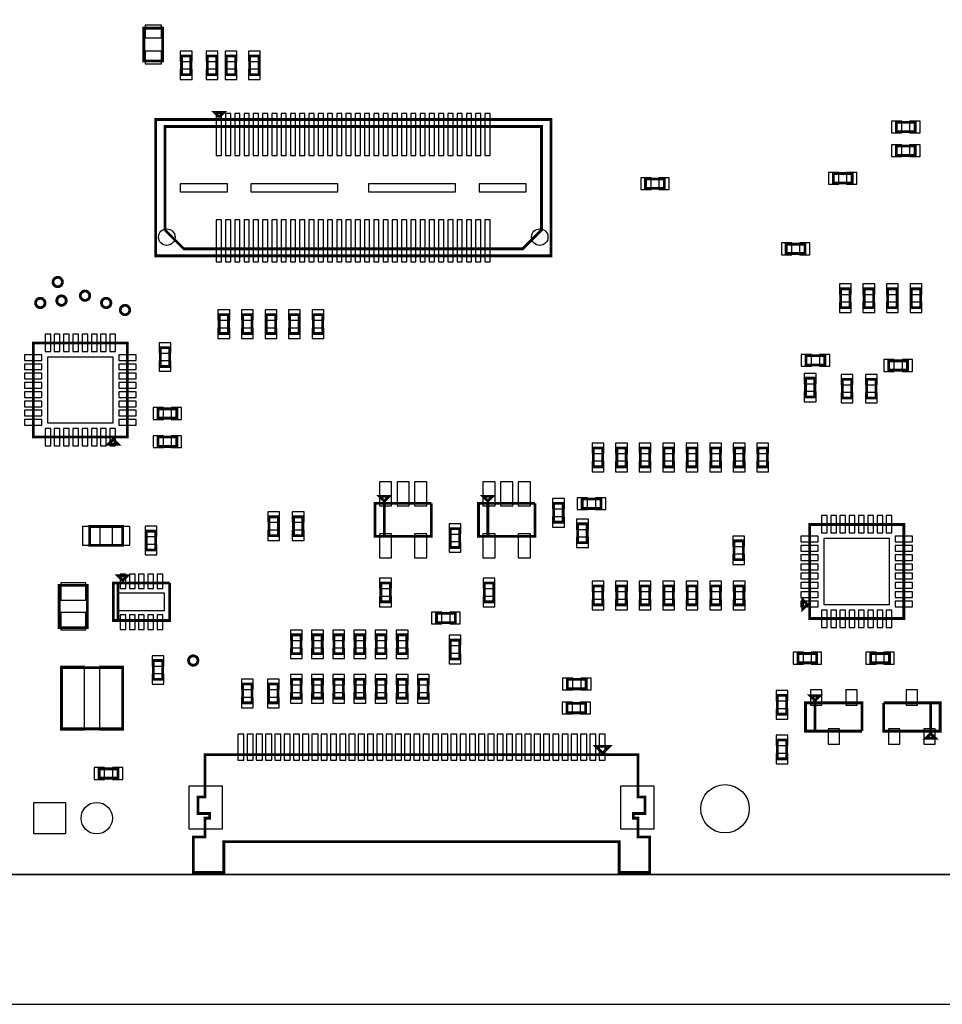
# Model space of a CAD drawing. Extents: x 0 to 7000, y 0 to 5797.
# Tile 2 of 11: x 2046 to 4007, y 0 to 2093. Entities that reach past the tile are written whole.
import ezdxf

# ---------------------------------------------------------------- set-up
doc = ezdxf.new("R2010")
doc.units = 0
for name, color, linetype in [('BG_OUTLINE', 95, 'CONTINUOUS'), ('PG_ASSEMBLY_BOTTOM', 52, 'CONTINUOUS'), ('PIN_BOTTOM', 1, 'CONTINUOUS')]:
    doc.layers.add(name, color=color, linetype=linetype)

msp = doc.modelspace()

# ---------------------------------------------------------------- linework, layer by layer
at = {"layer": 'BG_OUTLINE'}
msp.add_lwpolyline([(7000, 5275.59), (0, 5275.59), (0, 2245.2355), (66.1417, 2245.2355, -0.414214), (74.0157, 2237.3615), (74.0157, 2219.645, -0.414214), (66.1417, 2211.771), (0, 2211.771), (0, 2078.59), (0, 2058.228), (66.1417, 2058.228, -0.414214), (74.0157, 2050.354), (74.0157, 2032.6375, -0.414214), (66.1417, 2024.7635), (0, 2024.7635), (0, 1732.59), (0, 275.59), (7000, 275.59)], format="xyb", dxfattribs=at)
msp.add_lwpolyline([(0, 275.59), (0, 0), (7000, 0), (7000, 275.59)], close=True, dxfattribs=at)
at = {"layer": 'PG_ASSEMBLY_BOTTOM', "const_width": 6}
for points in [[(2310, 2004.6845), (2310, 2074.6845), (2350, 2074.6845), (2350, 2004.6845), (2310, 2004.6845)], [(2390, 1975.59), (2390, 2015.59), (2410, 2015.59), (2410, 1975.59), (2390, 1975.59)], [(2445, 1975.59), (2445, 2015.59), (2465, 2015.59), (2465, 1975.59), (2445, 1975.59)], [(2485, 1975.59), (2485, 2015.59), (2505, 2015.59), (2505, 1975.59), (2485, 1975.59)], [(2555, 2015.59), (2555, 1975.59), (2535, 1975.59), (2535, 2015.59), (2555, 2015.59)], [(2335, 1880.59), (3175, 1880.59), (3175, 1590.59), (2335, 1590.59), (2335, 1880.59)], [(2470, 1885.59), (2460, 1895.59), (2480, 1895.59), (2469.8031, 1885.59)], [(2395, 1605.59), (3115, 1605.59), (3155, 1645.59), (3155, 1865.59), (2355, 1865.59), (2355, 1645.59), (2395, 1605.59)], [(3948.9763, 1854.59), (3908.9763, 1854.59), (3908.9763, 1874.59), (3948.9763, 1874.59), (3948.9763, 1854.59)], [(3948.9763, 1804.015), (3908.9763, 1804.015), (3908.9763, 1824.015), (3948.9763, 1824.015), (3948.9763, 1804.015)], [(3775, 1765.59), (3815, 1765.59), (3815, 1745.59), (3775, 1745.59), (3775, 1765.59)], [(3376, 1754), (3416, 1754), (3416, 1734), (3376, 1734), (3376, 1754)], [(3715, 1595.59), (3675, 1595.59), (3675, 1615.59), (3715, 1615.59), (3715, 1595.59)], [(3810.63, 1520.59), (3810.63, 1480.59), (3790.63, 1480.59), (3790.63, 1520.59), (3810.63, 1520.59)], [(3860.63, 1520.59), (3860.63, 1480.59), (3840.63, 1480.59), (3840.63, 1520.59), (3860.63, 1520.59)], [(3910.63, 1520.59), (3910.63, 1480.59), (3890.63, 1480.59), (3890.63, 1520.59), (3910.63, 1520.59)], [(3960.63, 1520.59), (3960.63, 1480.59), (3940.63, 1480.59), (3940.63, 1520.59), (3960.63, 1520.59)], [(2470, 1425.59), (2470, 1465.59), (2490, 1465.59), (2490, 1425.59), (2470, 1425.59)], [(2520, 1425.59), (2520, 1465.59), (2540, 1465.59), (2540, 1425.59), (2520, 1425.59)], [(2570, 1425.59), (2570, 1465.59), (2590, 1465.59), (2590, 1425.59), (2570, 1425.59)], [(2620, 1425.59), (2620, 1465.59), (2640, 1465.59), (2640, 1425.59), (2620, 1425.59)], [(2670, 1425.59), (2670, 1465.59), (2690, 1465.59), (2690, 1425.59), (2670, 1425.59)], [(2075, 1205.59), (2075, 1405.59), (2275, 1405.59), (2275, 1205.59), (2075, 1205.59)], [(2365, 1395.59), (2365, 1355.59), (2345, 1355.59), (2345, 1395.59), (2365, 1395.59)], [(3717.118, 1378.59), (3757.118, 1378.59), (3757.118, 1358.59), (3717.118, 1358.59), (3717.118, 1378.59)], [(3932.8112, 1347.59), (3892.8112, 1347.59), (3892.8112, 1367.59), (3932.8112, 1367.59), (3932.8112, 1347.59)], [(3715.9, 1290.59), (3715.9, 1330.59), (3735.9, 1330.59), (3735.9, 1290.59), (3715.9, 1290.59)], [(3814.179, 1328.4167), (3814.179, 1288.4167), (3794.179, 1288.4167), (3794.179, 1328.4167), (3814.179, 1328.4167)], [(3865.821, 1328.4167), (3865.821, 1288.4167), (3845.821, 1288.4167), (3845.821, 1328.4167), (3865.821, 1328.4167)], [(2380, 1245.59), (2340, 1245.59), (2340, 1265.59), (2380, 1265.59), (2380, 1245.59)], [(2245, 1200.59), (2255, 1190.59), (2235, 1190.59), (2245, 1200.59)], [(2340, 1205.59), (2380, 1205.59), (2380, 1185.59), (2340, 1185.59), (2340, 1205.59)], [(3265.0005, 1142.2984), (3265.0005, 1182.2984), (3285.0005, 1182.2984), (3285.0005, 1142.2984), (3265.0005, 1142.2984)], [(3315.0004, 1142.2984), (3315.0004, 1182.2984), (3335.0004, 1182.2984), (3335.0004, 1142.2984), (3315.0004, 1142.2984)], [(3365.0003, 1142.2984), (3365.0003, 1182.2984), (3385.0003, 1182.2984), (3385.0003, 1142.2984), (3365.0003, 1142.2984)], [(3415.0002, 1142.2984), (3415.0002, 1182.2984), (3435.0002, 1182.2984), (3435.0002, 1142.2984), (3415.0002, 1142.2984)], [(3465.0001, 1142.2984), (3465.0001, 1182.2984), (3485.0001, 1182.2984), (3485.0001, 1142.2984), (3465.0001, 1142.2984)], [(3515, 1142.2984), (3515, 1182.2984), (3535, 1182.2984), (3535, 1142.2984), (3515, 1142.2984)], [(3564.9999, 1142.2984), (3564.9999, 1182.2984), (3584.9999, 1182.2984), (3584.9999, 1142.2984), (3564.9999, 1142.2984)], [(3614.9998, 1142.2984), (3614.9998, 1182.2984), (3634.9998, 1182.2984), (3634.9998, 1142.2984), (3614.9998, 1142.2984)], [(2921.0003, 1064.59), (2921.0003, 994.59), (2801.0003, 994.59), (2801.0003, 1064.59), (2821.0003, 1064.59), (2821.0003, 994.59)], [(2821.0003, 1069.59), (2811.0003, 1079.59), (2831.0003, 1079.59), (2821.0003, 1069.59)], [(2821.0003, 994.59), (2821.0003, 1064.59), (2921.0003, 1064.59)], [(3141.0003, 1064.59), (3141.0003, 994.59), (3021.0003, 994.59), (3021.0003, 1064.59), (3041.0003, 1064.59), (3041.0003, 994.59)], [(3041.0003, 1069.59), (3031.0003, 1079.59), (3051.0003, 1079.59), (3041.0003, 1069.59)], [(3041.0003, 994.59), (3041.0003, 1064.59), (3141.0003, 1064.59)], [(3201.0003, 1064.59), (3201.0003, 1024.59), (3181.0003, 1024.59), (3181.0003, 1064.59), (3201.0003, 1064.59)], [(3241.2913, 1073.8813), (3281.2913, 1073.8813), (3281.2913, 1053.8813), (3241.2913, 1053.8813), (3241.2913, 1073.8813)], [(2576, 996.0546), (2576, 1036.0546), (2596, 1036.0546), (2596, 996.0546), (2576, 996.0546)], [(2627.9999, 996.0546), (2627.9999, 1036.0546), (2647.9999, 1036.0546), (2647.9999, 996.0546), (2627.9999, 996.0546)], [(2265, 975.59), (2195, 975.59), (2195, 1015.59), (2265, 1015.59), (2265, 975.59)], [(2335, 1005.59), (2335, 965.59), (2315, 965.59), (2315, 1005.59), (2335, 1005.59)], [(2961, 971), (2961, 1011), (2981, 1011), (2981, 971), (2961, 971)], [(3252, 1021), (3252, 981), (3232, 981), (3232, 1021), (3252, 1021)], [(3724.764, 1019.826), (3924.764, 1019.826), (3924.764, 819.826), (3724.764, 819.826), (3724.764, 1019.826)], [(3563.9997, 944.8816), (3563.9997, 984.8816), (3583.9997, 984.8816), (3583.9997, 944.8816), (3563.9997, 944.8816)], [(2255, 910.59), (2275, 910.59), (2265, 900.59), (2255, 910.59)], [(2130, 800.59), (2130, 890.59), (2190, 890.59), (2190, 800.59), (2130, 800.59)], [(2365, 895.59), (2365, 815.59), (2245, 815.59), (2245, 895.59), (2255, 895.59), (2255, 815.59)], [(2255, 815.59), (2255, 895.59), (2365, 895.59)], [(2813.5983, 855.2987), (2813.5983, 895.2987), (2833.5983, 895.2987), (2833.5983, 855.2987), (2813.5983, 855.2987)], [(3033.5983, 855.2987), (3033.5983, 895.2987), (3053.5983, 895.2987), (3053.5983, 855.2987), (3033.5983, 855.2987)], [(3265.0004, 848.8816), (3265.0004, 888.8816), (3285.0004, 888.8816), (3285.0004, 848.8816), (3265.0004, 848.8816)], [(3315.0003, 848.8816), (3315.0003, 888.8816), (3335.0003, 888.8816), (3335.0003, 848.8816), (3315.0003, 848.8816)], [(3365.0002, 848.8816), (3365.0002, 888.8816), (3385.0002, 888.8816), (3385.0002, 848.8816), (3365.0002, 848.8816)], [(3415.0001, 848.8816), (3415.0001, 888.8816), (3435.0001, 888.8816), (3435.0001, 848.8816), (3415.0001, 848.8816)], [(3465, 848.8816), (3465, 888.8816), (3485, 888.8816), (3485, 848.8816), (3465, 848.8816)], [(3514.9999, 848.8816), (3514.9999, 888.8816), (3534.9999, 888.8816), (3534.9999, 848.8816), (3514.9999, 848.8816)], [(3564.9998, 848.8816), (3564.9998, 888.8816), (3584.9998, 888.8816), (3584.9998, 848.8816), (3564.9998, 848.8816)], [(3719.764, 849.826), (3709.764, 839.826), (3709.764, 859.826), (3719.764, 849.826)], [(2971.7087, 811), (2931.7087, 811), (2931.7087, 831), (2971.7087, 831), (2971.7087, 811)], [(2623.9375, 745.1726), (2623.9375, 785.1726), (2643.9375, 785.1726), (2643.9375, 745.1726), (2623.9375, 745.1726)], [(2668.9375, 745.1726), (2668.9375, 785.1726), (2688.9375, 785.1726), (2688.9375, 745.1726), (2668.9375, 745.1726)], [(2713.9375, 745.1726), (2713.9375, 785.1726), (2733.9375, 785.1726), (2733.9375, 745.1726), (2713.9375, 745.1726)], [(2758.9375, 745.1726), (2758.9375, 785.1726), (2778.9375, 785.1726), (2778.9375, 745.1726), (2758.9375, 745.1726)], [(2803.9375, 745.1726), (2803.9375, 785.1726), (2823.9375, 785.1726), (2823.9375, 745.1726), (2803.9375, 745.1726)], [(2848.9375, 745.1726), (2848.9375, 785.1726), (2868.9375, 785.1726), (2868.9375, 745.1726), (2848.9375, 745.1726)], [(2981, 774), (2981, 734), (2961, 734), (2961, 774), (2981, 774)], [(2350, 730.59), (2350, 690.59), (2330, 690.59), (2330, 730.59), (2350, 730.59)], [(3739.843, 725.59), (3699.843, 725.59), (3699.843, 745.59), (3739.843, 745.59), (3739.843, 725.59)], [(3894.3707, 725.59), (3854.3707, 725.59), (3854.3707, 745.59), (3894.3707, 745.59), (3894.3707, 725.59)], [(2265, 585.59), (2135, 585.59), (2135, 715.59), (2265, 715.59), (2265, 585.59)], [(2643.9375, 690.59), (2643.9375, 650.59), (2623.9375, 650.59), (2623.9375, 690.59), (2643.9375, 690.59)], [(2688.9375, 690.59), (2688.9375, 650.59), (2668.9375, 650.59), (2668.9375, 690.59), (2688.9375, 690.59)], [(2733.9375, 690.59), (2733.9375, 650.59), (2713.9375, 650.59), (2713.9375, 690.59), (2733.9375, 690.59)], [(2778.9375, 690.59), (2778.9375, 650.59), (2758.9375, 650.59), (2758.9375, 690.59), (2778.9375, 690.59)], [(2823.9375, 690.59), (2823.9375, 650.59), (2803.9375, 650.59), (2803.9375, 690.59), (2823.9375, 690.59)], [(2868.9375, 690.59), (2868.9375, 650.59), (2848.9375, 650.59), (2848.9375, 690.59), (2868.9375, 690.59)], [(2913.9375, 690.59), (2913.9375, 650.59), (2893.9375, 650.59), (2893.9375, 690.59), (2913.9375, 690.59)], [(3250, 670.59), (3210, 670.59), (3210, 690.59), (3250, 690.59), (3250, 670.59)], [(2539.8275, 680.59), (2539.8275, 640.59), (2519.8275, 640.59), (2519.8275, 680.59), (2539.8275, 680.59)], [(2595, 680.59), (2595, 640.59), (2575, 640.59), (2575, 680.59), (2595, 680.59)], [(3676, 656.5742), (3676, 616.5742), (3656, 616.5742), (3656, 656.5742), (3676, 656.5742)], [(3736, 645.59), (3726, 655.59), (3746, 655.59), (3736, 645.59)], [(3249, 619.59), (3209, 619.59), (3209, 639.59), (3249, 639.59), (3249, 619.59)], [(3836, 580.59), (3716, 580.59), (3716, 640.59), (3736, 640.59), (3736, 580.59)], [(3736, 580.59), (3736, 640.59), (3836, 640.59), (3836, 580.59)], [(3982, 640.59), (3982, 580.59), (3882, 580.59), (3882, 640.59)], [(3882, 640.59), (4002, 640.59), (4002, 580.59), (3982, 580.59), (3982, 640.59)], [(3982, 575.59), (3992, 565.59), (3972, 565.59), (3982, 575.59)], [(3285, 533.4542), (3270, 548.4542), (3300, 548.4542), (3285, 533.4542), (3285, 532.7259)], [(3656, 521.5742), (3656, 561.5742), (3676, 561.5742), (3676, 521.5742), (3656, 521.5742)], [(2440, 530.59), (3360, 530.59), (3360, 440.59), (3375, 440.59), (3375, 405.59), (3350, 405.59), (3350, 395.59), (3360, 395.59), (3360, 355.59), (3385, 355.59), (3385, 280.59), (3320, 280.59), (3320, 345.59), (2480, 345.59), (2480, 280.59), (2415, 280.59), (2415, 355.59), (2440, 355.59), (2440, 395.59), (2450, 395.59), (2450, 405.59), (2425, 405.59), (2425, 440.59), (2440, 440.59), (2440, 530.59)], [(2255, 480.59), (2215, 480.59), (2215, 500.59), (2255, 500.59), (2255, 480.59)]]:
    msp.add_lwpolyline(points, dxfattribs=at)
for points in [[(2137, 1535, 1), (2117, 1535, 1), (2137, 1535)], [(2145, 1495.59, 1), (2125, 1495.59, 1), (2145, 1495.59)], [(2195, 1506, 1), (2175, 1506, 1), (2195, 1506)], [(2100, 1490.59, 1), (2080, 1490.59, 1), (2100, 1490.59)], [(2240, 1490.59, 1), (2220, 1490.59, 1), (2240, 1490.59)], [(2280, 1475.59, 1), (2260, 1475.59, 1), (2280, 1475.59)], [(2425, 730.59, 1), (2405, 730.59, 1), (2425, 730.59)]]:
    msp.add_lwpolyline(points, format="xyb", dxfattribs=at)
at = {"layer": 'PIN_BOTTOM'}
for points in [[(2312.5, 2053.7435), (2347.5, 2053.7435), (2347.5, 2080.7435), (2312.5, 2080.7435)], [(2312.5, 1998.6255), (2347.5, 1998.6255), (2347.5, 2025.6255), (2312.5, 2025.6255)], [(2387.5, 2003.8813), (2412.5, 2003.8813), (2412.5, 2025.8813), (2387.5, 2025.8813)], [(2442.5, 2003.8813), (2467.5, 2003.8813), (2467.5, 2025.8813), (2442.5, 2025.8813)], [(2482.5, 2003.8813), (2507.5, 2003.8813), (2507.5, 2025.8813), (2482.5, 2025.8813)], [(2557.5, 2025.8813), (2532.5, 2025.8813), (2532.5, 2003.8813), (2557.5, 2003.8813)], [(2387.5, 1965.2987), (2412.5, 1965.2987), (2412.5, 1987.2987), (2387.5, 1987.2987)], [(2442.5, 1965.2987), (2467.5, 1965.2987), (2467.5, 1987.2987), (2442.5, 1987.2987)], [(2482.5, 1965.2987), (2507.5, 1965.2987), (2507.5, 1987.2987), (2482.5, 1987.2987)], [(2557.5, 1987.2987), (2532.5, 1987.2987), (2532.5, 1965.2987), (2557.5, 1965.2987)], [(2463.8706, 1893.0819), (2463.8706, 1804.0819), (2474.8706, 1804.0819), (2474.8706, 1893.0819)], [(2483.5556, 1893.0819), (2483.5556, 1804.0819), (2494.5556, 1804.0819), (2494.5556, 1893.0819)], [(2503.2406, 1893.0819), (2503.2406, 1804.0819), (2514.2406, 1804.0819), (2514.2406, 1893.0819)], [(2522.9256, 1893.0819), (2522.9256, 1804.0819), (2533.9256, 1804.0819), (2533.9256, 1893.0819)], [(2542.6106, 1893.0819), (2542.6106, 1804.0819), (2553.6106, 1804.0819), (2553.6106, 1893.0819)], [(2562.2956, 1893.0819), (2562.2956, 1804.0819), (2573.2956, 1804.0819), (2573.2956, 1893.0819)], [(2581.9806, 1893.0819), (2581.9806, 1804.0819), (2592.9806, 1804.0819), (2592.9806, 1893.0819)], [(2601.6656, 1893.0819), (2601.6656, 1804.0819), (2612.6656, 1804.0819), (2612.6656, 1893.0819)], [(2621.3506, 1893.0819), (2621.3506, 1804.0819), (2632.3506, 1804.0819), (2632.3506, 1893.0819)], [(2641.0356, 1893.0819), (2641.0356, 1804.0819), (2652.0356, 1804.0819), (2652.0356, 1893.0819)], [(2660.7206, 1893.0819), (2660.7206, 1804.0819), (2671.7206, 1804.0819), (2671.7206, 1893.0819)], [(2680.4056, 1893.0819), (2680.4056, 1804.0819), (2691.4056, 1804.0819), (2691.4056, 1893.0819)], [(2700.0906, 1893.0819), (2700.0906, 1804.0819), (2711.0906, 1804.0819), (2711.0906, 1893.0819)], [(2719.7756, 1893.0819), (2719.7756, 1804.0819), (2730.7756, 1804.0819), (2730.7756, 1893.0819)], [(2739.4606, 1893.0819), (2739.4606, 1804.0819), (2750.4606, 1804.0819), (2750.4606, 1893.0819)], [(2759.1456, 1893.0819), (2759.1456, 1804.0819), (2770.1456, 1804.0819), (2770.1456, 1893.0819)], [(2778.8306, 1893.0819), (2778.8306, 1804.0819), (2789.8306, 1804.0819), (2789.8306, 1893.0819)], [(2798.5156, 1893.0819), (2798.5156, 1804.0819), (2809.5156, 1804.0819), (2809.5156, 1893.0819)], [(2818.2006, 1893.0819), (2818.2006, 1804.0819), (2829.2006, 1804.0819), (2829.2006, 1893.0819)], [(2837.8856, 1893.0819), (2837.8856, 1804.0819), (2848.8856, 1804.0819), (2848.8856, 1893.0819)], [(2857.5706, 1893.0819), (2857.5706, 1804.0819), (2868.5706, 1804.0819), (2868.5706, 1893.0819)], [(2877.2556, 1893.0819), (2877.2556, 1804.0819), (2888.2556, 1804.0819), (2888.2556, 1893.0819)], [(2896.9406, 1893.0819), (2896.9406, 1804.0819), (2907.9406, 1804.0819), (2907.9406, 1893.0819)], [(2916.6256, 1893.0819), (2916.6256, 1804.0819), (2927.6256, 1804.0819), (2927.6256, 1893.0819)], [(2936.3106, 1893.0819), (2936.3106, 1804.0819), (2947.3106, 1804.0819), (2947.3106, 1893.0819)], [(2955.9956, 1893.0819), (2955.9956, 1804.0819), (2966.9956, 1804.0819), (2966.9956, 1893.0819)], [(2975.6806, 1893.0819), (2975.6806, 1804.0819), (2986.6806, 1804.0819), (2986.6806, 1893.0819)], [(2995.3656, 1893.0819), (2995.3656, 1804.0819), (3006.3656, 1804.0819), (3006.3656, 1893.0819)], [(3015.0506, 1893.0819), (3015.0506, 1804.0819), (3026.0506, 1804.0819), (3026.0506, 1893.0819)], [(3034.7356, 1893.0819), (3034.7356, 1804.0819), (3045.7356, 1804.0819), (3045.7356, 1893.0819)], [(3920.685, 1852.09), (3920.685, 1877.09), (3898.685, 1877.09), (3898.685, 1852.09)], [(3959.2676, 1852.09), (3959.2676, 1877.09), (3937.2676, 1877.09), (3937.2676, 1852.09)], [(3920.685, 1801.515), (3920.685, 1826.515), (3898.685, 1826.515), (3898.685, 1801.515)], [(3959.2676, 1801.515), (3959.2676, 1826.515), (3937.2676, 1826.515), (3937.2676, 1801.515)], [(3764.7087, 1768.09), (3764.7087, 1743.09), (3786.7087, 1743.09), (3786.7087, 1768.09)], [(3803.2913, 1768.09), (3803.2913, 1743.09), (3825.2913, 1743.09), (3825.2913, 1768.09)], [(2387.481, 1744.09), (2387.481, 1727.09), (2487.481, 1727.09), (2487.481, 1744.09)], [(2537.5, 1744.09), (2537.5, 1727.09), (2722.5, 1727.09), (2722.5, 1744.09)], [(2787.5, 1744.09), (2787.5, 1727.09), (2972.5, 1727.09), (2972.5, 1744.09)], [(3022.519, 1744.09), (3022.519, 1727.09), (3122.519, 1727.09), (3122.519, 1744.09)], [(3365.7087, 1756.5), (3365.7087, 1731.5), (3387.7087, 1731.5), (3387.7087, 1756.5)], [(3404.2913, 1756.5), (3404.2913, 1731.5), (3426.2913, 1731.5), (3426.2913, 1756.5)], [(2463.8706, 1667.0981), (2463.8706, 1578.0981), (2474.8706, 1578.0981), (2474.8706, 1667.0981)], [(2483.5556, 1667.0981), (2483.5556, 1578.0981), (2494.5556, 1578.0981), (2494.5556, 1667.0981)], [(2503.2406, 1667.0981), (2503.2406, 1578.0981), (2514.2406, 1578.0981), (2514.2406, 1667.0981)], [(2522.9256, 1667.0981), (2522.9256, 1578.0981), (2533.9256, 1578.0981), (2533.9256, 1667.0981)], [(2542.6106, 1667.0981), (2542.6106, 1578.0981), (2553.6106, 1578.0981), (2553.6106, 1667.0981)], [(2562.2956, 1667.0981), (2562.2956, 1578.0981), (2573.2956, 1578.0981), (2573.2956, 1667.0981)], [(2581.9806, 1667.0981), (2581.9806, 1578.0981), (2592.9806, 1578.0981), (2592.9806, 1667.0981)], [(2601.6656, 1667.0981), (2601.6656, 1578.0981), (2612.6656, 1578.0981), (2612.6656, 1667.0981)], [(2621.3506, 1667.0981), (2621.3506, 1578.0981), (2632.3506, 1578.0981), (2632.3506, 1667.0981)], [(2641.0356, 1667.0981), (2641.0356, 1578.0981), (2652.0356, 1578.0981), (2652.0356, 1667.0981)], [(2660.7206, 1667.0981), (2660.7206, 1578.0981), (2671.7206, 1578.0981), (2671.7206, 1667.0981)], [(2680.4056, 1667.0981), (2680.4056, 1578.0981), (2691.4056, 1578.0981), (2691.4056, 1667.0981)], [(2700.0906, 1667.0981), (2700.0906, 1578.0981), (2711.0906, 1578.0981), (2711.0906, 1667.0981)], [(2719.7756, 1667.0981), (2719.7756, 1578.0981), (2730.7756, 1578.0981), (2730.7756, 1667.0981)], [(2739.4606, 1667.0981), (2739.4606, 1578.0981), (2750.4606, 1578.0981), (2750.4606, 1667.0981)], [(2759.1456, 1667.0981), (2759.1456, 1578.0981), (2770.1456, 1578.0981), (2770.1456, 1667.0981)], [(2778.8306, 1667.0981), (2778.8306, 1578.0981), (2789.8306, 1578.0981), (2789.8306, 1667.0981)], [(2798.5156, 1667.0981), (2798.5156, 1578.0981), (2809.5156, 1578.0981), (2809.5156, 1667.0981)], [(2818.2006, 1667.0981), (2818.2006, 1578.0981), (2829.2006, 1578.0981), (2829.2006, 1667.0981)], [(2837.8856, 1667.0981), (2837.8856, 1578.0981), (2848.8856, 1578.0981), (2848.8856, 1667.0981)], [(2857.5706, 1667.0981), (2857.5706, 1578.0981), (2868.5706, 1578.0981), (2868.5706, 1667.0981)], [(2877.2556, 1667.0981), (2877.2556, 1578.0981), (2888.2556, 1578.0981), (2888.2556, 1667.0981)], [(2896.9406, 1667.0981), (2896.9406, 1578.0981), (2907.9406, 1578.0981), (2907.9406, 1667.0981)], [(2916.6256, 1667.0981), (2916.6256, 1578.0981), (2927.6256, 1578.0981), (2927.6256, 1667.0981)], [(2936.3106, 1667.0981), (2936.3106, 1578.0981), (2947.3106, 1578.0981), (2947.3106, 1667.0981)], [(2955.9956, 1667.0981), (2955.9956, 1578.0981), (2966.9956, 1578.0981), (2966.9956, 1667.0981)], [(2975.6806, 1667.0981), (2975.6806, 1578.0981), (2986.6806, 1578.0981), (2986.6806, 1667.0981)], [(2995.3656, 1667.0981), (2995.3656, 1578.0981), (3006.3656, 1578.0981), (3006.3656, 1667.0981)], [(3015.0506, 1667.0981), (3015.0506, 1578.0981), (3026.0506, 1578.0981), (3026.0506, 1667.0981)], [(3034.7356, 1667.0981), (3034.7356, 1578.0981), (3045.7356, 1578.0981), (3045.7356, 1667.0981)], [(3686.7087, 1593.09), (3686.7087, 1618.09), (3664.7087, 1618.09), (3664.7087, 1593.09)], [(3725.2913, 1593.09), (3725.2913, 1618.09), (3703.2913, 1618.09), (3703.2913, 1593.09)], [(3813.13, 1530.8813), (3788.13, 1530.8813), (3788.13, 1508.8813), (3813.13, 1508.8813)], [(3863.13, 1530.8813), (3838.13, 1530.8813), (3838.13, 1508.8813), (3863.13, 1508.8813)], [(3913.13, 1530.8813), (3888.13, 1530.8813), (3888.13, 1508.8813), (3913.13, 1508.8813)], [(3963.13, 1530.8813), (3938.13, 1530.8813), (3938.13, 1508.8813), (3963.13, 1508.8813)], [(3813.13, 1492.2987), (3788.13, 1492.2987), (3788.13, 1470.2987), (3813.13, 1470.2987)], [(3863.13, 1492.2987), (3838.13, 1492.2987), (3838.13, 1470.2987), (3863.13, 1470.2987)], [(3913.13, 1492.2987), (3888.13, 1492.2987), (3888.13, 1470.2987), (3913.13, 1470.2987)], [(3963.13, 1492.2987), (3938.13, 1492.2987), (3938.13, 1470.2987), (3963.13, 1470.2987)], [(2467.5, 1453.8813), (2492.5, 1453.8813), (2492.5, 1475.8813), (2467.5, 1475.8813)], [(2517.5, 1453.8813), (2542.5, 1453.8813), (2542.5, 1475.8813), (2517.5, 1475.8813)], [(2567.5, 1453.8813), (2592.5, 1453.8813), (2592.5, 1475.8813), (2567.5, 1475.8813)], [(2617.5, 1453.8813), (2642.5, 1453.8813), (2642.5, 1475.8813), (2617.5, 1475.8813)], [(2667.5, 1453.8813), (2692.5, 1453.8813), (2692.5, 1475.8813), (2667.5, 1475.8813)], [(2100.102, 1387.484), (2112.102, 1387.484), (2112.102, 1424.484), (2100.102, 1424.484)], [(2119.787, 1387.484), (2131.787, 1387.484), (2131.787, 1424.484), (2119.787, 1424.484)], [(2139.472, 1387.484), (2151.472, 1387.484), (2151.472, 1424.484), (2139.472, 1424.484)], [(2159.157, 1387.484), (2171.157, 1387.484), (2171.157, 1424.484), (2159.157, 1424.484)], [(2178.843, 1387.484), (2190.843, 1387.484), (2190.843, 1424.484), (2178.843, 1424.484)], [(2198.528, 1387.484), (2210.528, 1387.484), (2210.528, 1424.484), (2198.528, 1424.484)], [(2218.213, 1387.484), (2230.213, 1387.484), (2230.213, 1424.484), (2218.213, 1424.484)], [(2237.898, 1387.484), (2249.898, 1387.484), (2249.898, 1424.484), (2237.898, 1424.484)], [(2467.5, 1415.2987), (2492.5, 1415.2987), (2492.5, 1437.2987), (2467.5, 1437.2987)], [(2517.5, 1415.2987), (2542.5, 1415.2987), (2542.5, 1437.2987), (2517.5, 1437.2987)], [(2567.5, 1415.2987), (2592.5, 1415.2987), (2592.5, 1437.2987), (2567.5, 1437.2987)], [(2617.5, 1415.2987), (2642.5, 1415.2987), (2642.5, 1437.2987), (2617.5, 1437.2987)], [(2667.5, 1415.2987), (2692.5, 1415.2987), (2692.5, 1437.2987), (2667.5, 1437.2987)], [(2367.5, 1405.8813), (2342.5, 1405.8813), (2342.5, 1383.8813), (2367.5, 1383.8813)], [(2056.106, 1380.488), (2056.106, 1368.488), (2093.106, 1368.488), (2093.106, 1380.488)], [(2056.106, 1360.803), (2056.106, 1348.803), (2093.106, 1348.803), (2093.106, 1360.803)], [(2105, 1235.59), (2245, 1235.59), (2245, 1375.59), (2105, 1375.59)], [(2256.894, 1380.488), (2256.894, 1368.488), (2293.894, 1368.488), (2293.894, 1380.488)], [(2256.894, 1360.803), (2256.894, 1348.803), (2293.894, 1348.803), (2293.894, 1360.803)], [(2367.5, 1367.2987), (2342.5, 1367.2987), (2342.5, 1345.2987), (2367.5, 1345.2987)], [(3706.8267, 1381.09), (3706.8267, 1356.09), (3728.8267, 1356.09), (3728.8267, 1381.09)], [(3745.4093, 1381.09), (3745.4093, 1356.09), (3767.4093, 1356.09), (3767.4093, 1381.09)], [(3904.5199, 1345.09), (3904.5199, 1370.09), (3882.5199, 1370.09), (3882.5199, 1345.09)], [(3943.1025, 1345.09), (3943.1025, 1370.09), (3921.1025, 1370.09), (3921.1025, 1345.09)], [(2056.106, 1341.118), (2056.106, 1329.118), (2093.106, 1329.118), (2093.106, 1341.118)], [(2256.894, 1341.118), (2256.894, 1329.118), (2293.894, 1329.118), (2293.894, 1341.118)], [(3713.4, 1318.8813), (3738.4, 1318.8813), (3738.4, 1340.8813), (3713.4, 1340.8813)], [(2056.106, 1321.433), (2056.106, 1309.433), (2093.106, 1309.433), (2093.106, 1321.433)], [(2256.894, 1321.433), (2256.894, 1309.433), (2293.894, 1309.433), (2293.894, 1321.433)], [(3816.679, 1338.708), (3791.679, 1338.708), (3791.679, 1316.708), (3816.679, 1316.708)], [(3868.321, 1338.708), (3843.321, 1338.708), (3843.321, 1316.708), (3868.321, 1316.708)], [(2056.106, 1301.747), (2056.106, 1289.747), (2093.106, 1289.747), (2093.106, 1301.747)], [(2256.894, 1301.747), (2256.894, 1289.747), (2293.894, 1289.747), (2293.894, 1301.747)], [(3713.4, 1280.2987), (3738.4, 1280.2987), (3738.4, 1302.2987), (3713.4, 1302.2987)], [(3816.679, 1300.1254), (3791.679, 1300.1254), (3791.679, 1278.1254), (3816.679, 1278.1254)], [(3868.321, 1300.1254), (3843.321, 1300.1254), (3843.321, 1278.1254), (3868.321, 1278.1254)], [(2056.106, 1282.062), (2056.106, 1270.062), (2093.106, 1270.062), (2093.106, 1282.062)], [(2256.894, 1282.062), (2256.894, 1270.062), (2293.894, 1270.062), (2293.894, 1282.062)], [(2056.106, 1262.377), (2056.106, 1250.377), (2093.106, 1250.377), (2093.106, 1262.377)], [(2256.894, 1262.377), (2256.894, 1250.377), (2293.894, 1250.377), (2293.894, 1262.377)], [(2351.7087, 1243.09), (2351.7087, 1268.09), (2329.7087, 1268.09), (2329.7087, 1243.09)], [(2390.2913, 1243.09), (2390.2913, 1268.09), (2368.2913, 1268.09), (2368.2913, 1243.09)], [(2056.106, 1242.692), (2056.106, 1230.692), (2093.106, 1230.692), (2093.106, 1242.692)], [(2256.894, 1242.692), (2256.894, 1230.692), (2293.894, 1230.692), (2293.894, 1242.692)], [(2100.102, 1186.696), (2112.102, 1186.696), (2112.102, 1223.696), (2100.102, 1223.696)], [(2119.787, 1186.696), (2131.787, 1186.696), (2131.787, 1223.696), (2119.787, 1223.696)], [(2139.472, 1186.696), (2151.472, 1186.696), (2151.472, 1223.696), (2139.472, 1223.696)], [(2159.157, 1186.696), (2171.157, 1186.696), (2171.157, 1223.696), (2159.157, 1223.696)], [(2178.843, 1186.696), (2190.843, 1186.696), (2190.843, 1223.696), (2178.843, 1223.696)], [(2198.528, 1186.696), (2210.528, 1186.696), (2210.528, 1223.696), (2198.528, 1223.696)], [(2218.213, 1186.696), (2230.213, 1186.696), (2230.213, 1223.696), (2218.213, 1223.696)], [(2237.898, 1186.696), (2249.898, 1186.696), (2249.898, 1223.696), (2237.898, 1223.696)], [(2329.7087, 1208.09), (2329.7087, 1183.09), (2351.7087, 1183.09), (2351.7087, 1208.09)], [(2368.2913, 1208.09), (2368.2913, 1183.09), (2390.2913, 1183.09), (2390.2913, 1208.09)], [(3262.5005, 1170.5897), (3287.5005, 1170.5897), (3287.5005, 1192.5897), (3262.5005, 1192.5897)], [(3312.5004, 1170.5897), (3337.5004, 1170.5897), (3337.5004, 1192.5897), (3312.5004, 1192.5897)], [(3362.5003, 1170.5897), (3387.5003, 1170.5897), (3387.5003, 1192.5897), (3362.5003, 1192.5897)], [(3412.5002, 1170.5897), (3437.5002, 1170.5897), (3437.5002, 1192.5897), (3412.5002, 1192.5897)], [(3462.5001, 1170.5897), (3487.5001, 1170.5897), (3487.5001, 1192.5897), (3462.5001, 1192.5897)], [(3512.5, 1170.5897), (3537.5, 1170.5897), (3537.5, 1192.5897), (3512.5, 1192.5897)], [(3562.4999, 1170.5897), (3587.4999, 1170.5897), (3587.4999, 1192.5897), (3562.4999, 1192.5897)], [(3612.4998, 1170.5897), (3637.4998, 1170.5897), (3637.4998, 1192.5897), (3612.4998, 1192.5897)], [(3262.5005, 1132.0071), (3287.5005, 1132.0071), (3287.5005, 1154.0071), (3262.5005, 1154.0071)], [(3312.5004, 1132.0071), (3337.5004, 1132.0071), (3337.5004, 1154.0071), (3312.5004, 1154.0071)], [(3362.5003, 1132.0071), (3387.5003, 1132.0071), (3387.5003, 1154.0071), (3362.5003, 1154.0071)], [(3412.5002, 1132.0071), (3437.5002, 1132.0071), (3437.5002, 1154.0071), (3412.5002, 1154.0071)], [(3462.5001, 1132.0071), (3487.5001, 1132.0071), (3487.5001, 1154.0071), (3462.5001, 1154.0071)], [(3512.5, 1132.0071), (3537.5, 1132.0071), (3537.5, 1154.0071), (3512.5, 1154.0071)], [(3562.4999, 1132.0071), (3587.4999, 1132.0071), (3587.4999, 1154.0071), (3562.4999, 1154.0071)], [(3612.4998, 1132.0071), (3637.4998, 1132.0071), (3637.4998, 1154.0071), (3612.4998, 1154.0071)], [(2836.5983, 1110.208), (2810.5983, 1110.208), (2810.5983, 1059.208), (2836.5983, 1059.208)], [(2874.0003, 1110.208), (2848.0003, 1110.208), (2848.0003, 1059.208), (2874.0003, 1059.208)], [(2911.4023, 1110.208), (2885.4023, 1110.208), (2885.4023, 1059.208), (2911.4023, 1059.208)], [(3056.5983, 1110.208), (3030.5983, 1110.208), (3030.5983, 1059.208), (3056.5983, 1059.208)], [(3094.0003, 1110.208), (3068.0003, 1110.208), (3068.0003, 1059.208), (3094.0003, 1059.208)], [(3131.4023, 1110.208), (3105.4023, 1110.208), (3105.4023, 1059.208), (3131.4023, 1059.208)], [(3203.5003, 1074.8813), (3178.5003, 1074.8813), (3178.5003, 1052.8813), (3203.5003, 1052.8813)], [(3231, 1076.3813), (3231, 1051.3813), (3253, 1051.3813), (3253, 1076.3813)], [(3269.5826, 1076.3813), (3269.5826, 1051.3813), (3291.5826, 1051.3813), (3291.5826, 1076.3813)], [(2573.5, 1024.3459), (2598.5, 1024.3459), (2598.5, 1046.3459), (2573.5, 1046.3459)], [(2625.4999, 1024.3459), (2650.4999, 1024.3459), (2650.4999, 1046.3459), (2625.4999, 1046.3459)], [(3203.5003, 1036.2987), (3178.5003, 1036.2987), (3178.5003, 1014.2987), (3203.5003, 1014.2987)], [(3254.5, 1031.2913), (3229.5, 1031.2913), (3229.5, 1009.2913), (3254.5, 1009.2913)], [(3761.866, 1038.72), (3749.866, 1038.72), (3749.866, 1001.72), (3761.866, 1001.72)], [(3781.551, 1038.72), (3769.551, 1038.72), (3769.551, 1001.72), (3781.551, 1001.72)], [(3801.236, 1038.72), (3789.236, 1038.72), (3789.236, 1001.72), (3801.236, 1001.72)], [(3820.921, 1038.72), (3808.921, 1038.72), (3808.921, 1001.72), (3820.921, 1001.72)], [(3840.607, 1038.72), (3828.607, 1038.72), (3828.607, 1001.72), (3840.607, 1001.72)], [(3860.292, 1038.72), (3848.292, 1038.72), (3848.292, 1001.72), (3860.292, 1001.72)], [(3879.977, 1038.72), (3867.977, 1038.72), (3867.977, 1001.72), (3879.977, 1001.72)], [(3899.662, 1038.72), (3887.662, 1038.72), (3887.662, 1001.72), (3899.662, 1001.72)], [(2217.004, 975.59), (2217.004, 1015.59), (2180.004, 1015.59), (2180.004, 975.59)], [(2279.996, 975.59), (2279.996, 1015.59), (2242.996, 1015.59), (2242.996, 975.59)], [(2337.5, 1015.8813), (2312.5, 1015.8813), (2312.5, 993.8813), (2337.5, 993.8813)], [(2573.5, 985.7633), (2598.5, 985.7633), (2598.5, 1007.7633), (2573.5, 1007.7633)], [(2625.4999, 985.7633), (2650.4999, 985.7633), (2650.4999, 1007.7633), (2625.4999, 1007.7633)], [(2958.5, 999.2913), (2983.5, 999.2913), (2983.5, 1021.2913), (2958.5, 1021.2913)], [(2836.5983, 999.972), (2810.5983, 999.972), (2810.5983, 948.972), (2836.5983, 948.972)], [(2911.4023, 999.972), (2885.4023, 999.972), (2885.4023, 948.972), (2911.4023, 948.972)], [(3056.5983, 999.972), (3030.5983, 999.972), (3030.5983, 948.972), (3056.5983, 948.972)], [(3131.4023, 999.972), (3105.4023, 999.972), (3105.4023, 948.972), (3131.4023, 948.972)], [(3254.5, 992.7087), (3229.5, 992.7087), (3229.5, 970.7087), (3254.5, 970.7087)], [(3561.4997, 973.1729), (3586.4997, 973.1729), (3586.4997, 995.1729), (3561.4997, 995.1729)], [(3705.87, 994.724), (3705.87, 982.724), (3742.87, 982.724), (3742.87, 994.724)], [(3754.764, 989.826), (3754.764, 849.826), (3894.764, 849.826), (3894.764, 989.826)], [(3906.658, 994.724), (3906.658, 982.724), (3943.658, 982.724), (3943.658, 994.724)], [(2337.5, 977.2987), (2312.5, 977.2987), (2312.5, 955.2987), (2337.5, 955.2987)], [(2958.5, 960.7087), (2983.5, 960.7087), (2983.5, 982.7087), (2958.5, 982.7087)], [(3705.87, 975.039), (3705.87, 963.039), (3742.87, 963.039), (3742.87, 975.039)], [(3906.658, 975.039), (3906.658, 963.039), (3943.658, 963.039), (3943.658, 975.039)], [(3561.4997, 934.5903), (3586.4997, 934.5903), (3586.4997, 956.5903), (3561.4997, 956.5903)], [(3705.87, 955.354), (3705.87, 943.354), (3742.87, 943.354), (3742.87, 955.354)], [(3906.658, 955.354), (3906.658, 943.354), (3943.658, 943.354), (3943.658, 955.354)], [(3705.87, 935.669), (3705.87, 923.669), (3742.87, 923.669), (3742.87, 935.669)], [(3906.658, 935.669), (3906.658, 923.669), (3943.658, 923.669), (3943.658, 935.669)], [(2271.63, 914.397), (2259.63, 914.397), (2259.63, 883.397), (2271.63, 883.397)], [(2291.315, 914.397), (2279.315, 914.397), (2279.315, 883.397), (2291.315, 883.397)], [(2311, 914.397), (2299, 914.397), (2299, 883.397), (2311, 883.397)], [(2330.685, 914.397), (2318.685, 914.397), (2318.685, 883.397), (2330.685, 883.397)], [(2350.37, 914.397), (2338.37, 914.397), (2338.37, 883.397), (2350.37, 883.397)], [(2811.0983, 883.59), (2836.0983, 883.59), (2836.0983, 905.59), (2811.0983, 905.59)], [(3031.0983, 883.59), (3056.0983, 883.59), (3056.0983, 905.59), (3031.0983, 905.59)], [(3705.87, 915.983), (3705.87, 903.983), (3742.87, 903.983), (3742.87, 915.983)], [(3906.658, 915.983), (3906.658, 903.983), (3943.658, 903.983), (3943.658, 915.983)], [(2133.5, 858.586), (2186.5, 858.586), (2186.5, 895.586), (2133.5, 895.586)], [(3262.5004, 877.1729), (3287.5004, 877.1729), (3287.5004, 899.1729), (3262.5004, 899.1729)], [(3312.5003, 877.1729), (3337.5003, 877.1729), (3337.5003, 899.1729), (3312.5003, 899.1729)], [(3362.5002, 877.1729), (3387.5002, 877.1729), (3387.5002, 899.1729), (3362.5002, 899.1729)], [(3412.5001, 877.1729), (3437.5001, 877.1729), (3437.5001, 899.1729), (3412.5001, 899.1729)], [(3462.5, 877.1729), (3487.5, 877.1729), (3487.5, 899.1729), (3462.5, 899.1729)], [(3512.4999, 877.1729), (3537.4999, 877.1729), (3537.4999, 899.1729), (3512.4999, 899.1729)], [(3562.4998, 877.1729), (3587.4998, 877.1729), (3587.4998, 899.1729), (3562.4998, 899.1729)], [(3705.87, 896.298), (3705.87, 884.298), (3742.87, 884.298), (3742.87, 896.298)], [(3906.658, 896.298), (3906.658, 884.298), (3943.658, 884.298), (3943.658, 896.298)], [(2354, 874.09), (2256, 874.09), (2256, 837.09), (2354, 837.09)], [(2811.0983, 845.0074), (2836.0983, 845.0074), (2836.0983, 867.0074), (2811.0983, 867.0074)], [(3031.0983, 845.0074), (3056.0983, 845.0074), (3056.0983, 867.0074), (3031.0983, 867.0074)], [(3262.5004, 838.5903), (3287.5004, 838.5903), (3287.5004, 860.5903), (3262.5004, 860.5903)], [(3312.5003, 838.5903), (3337.5003, 838.5903), (3337.5003, 860.5903), (3312.5003, 860.5903)], [(3362.5002, 838.5903), (3387.5002, 838.5903), (3387.5002, 860.5903), (3362.5002, 860.5903)], [(3412.5001, 838.5903), (3437.5001, 838.5903), (3437.5001, 860.5903), (3412.5001, 860.5903)], [(3462.5, 838.5903), (3487.5, 838.5903), (3487.5, 860.5903), (3462.5, 860.5903)], [(3512.4999, 838.5903), (3537.4999, 838.5903), (3537.4999, 860.5903), (3512.4999, 860.5903)], [(3562.4998, 838.5903), (3587.4998, 838.5903), (3587.4998, 860.5903), (3562.4998, 860.5903)], [(3705.87, 876.613), (3705.87, 864.613), (3742.87, 864.613), (3742.87, 876.613)], [(3906.658, 876.613), (3906.658, 864.613), (3943.658, 864.613), (3943.658, 876.613)], [(3705.87, 856.928), (3705.87, 844.928), (3742.87, 844.928), (3742.87, 856.928)], [(3761.866, 837.932), (3749.866, 837.932), (3749.866, 800.932), (3761.866, 800.932)], [(3781.551, 837.932), (3769.551, 837.932), (3769.551, 800.932), (3781.551, 800.932)], [(3801.236, 837.932), (3789.236, 837.932), (3789.236, 800.932), (3801.236, 800.932)], [(3820.921, 837.932), (3808.921, 837.932), (3808.921, 800.932), (3820.921, 800.932)], [(3840.607, 837.932), (3828.607, 837.932), (3828.607, 800.932), (3840.607, 800.932)], [(3860.292, 837.932), (3848.292, 837.932), (3848.292, 800.932), (3860.292, 800.932)], [(3879.977, 837.932), (3867.977, 837.932), (3867.977, 800.932), (3879.977, 800.932)], [(3899.662, 837.932), (3887.662, 837.932), (3887.662, 800.932), (3899.662, 800.932)], [(3906.658, 856.928), (3906.658, 844.928), (3943.658, 844.928), (3943.658, 856.928)], [(2133.5, 795.594), (2186.5, 795.594), (2186.5, 832.594), (2133.5, 832.594)], [(2271.63, 827.783), (2259.63, 827.783), (2259.63, 796.783), (2271.63, 796.783)], [(2291.315, 827.783), (2279.315, 827.783), (2279.315, 796.783), (2291.315, 796.783)], [(2311, 827.783), (2299, 827.783), (2299, 796.783), (2311, 796.783)], [(2330.685, 827.783), (2318.685, 827.783), (2318.685, 796.783), (2330.685, 796.783)], [(2350.37, 827.783), (2338.37, 827.783), (2338.37, 796.783), (2350.37, 796.783)], [(2943.4174, 808.5), (2943.4174, 833.5), (2921.4174, 833.5), (2921.4174, 808.5)], [(2982, 808.5), (2982, 833.5), (2960, 833.5), (2960, 808.5)], [(2621.4375, 773.4639), (2646.4375, 773.4639), (2646.4375, 795.4639), (2621.4375, 795.4639)], [(2666.4375, 773.4639), (2691.4375, 773.4639), (2691.4375, 795.4639), (2666.4375, 795.4639)], [(2711.4375, 773.4639), (2736.4375, 773.4639), (2736.4375, 795.4639), (2711.4375, 795.4639)], [(2756.4375, 773.4639), (2781.4375, 773.4639), (2781.4375, 795.4639), (2756.4375, 795.4639)], [(2801.4375, 773.4639), (2826.4375, 773.4639), (2826.4375, 795.4639), (2801.4375, 795.4639)], [(2846.4375, 773.4639), (2871.4375, 773.4639), (2871.4375, 795.4639), (2846.4375, 795.4639)], [(2983.5, 784.2913), (2958.5, 784.2913), (2958.5, 762.2913), (2983.5, 762.2913)], [(2621.4375, 734.8813), (2646.4375, 734.8813), (2646.4375, 756.8813), (2621.4375, 756.8813)], [(2666.4375, 734.8813), (2691.4375, 734.8813), (2691.4375, 756.8813), (2666.4375, 756.8813)], [(2711.4375, 734.8813), (2736.4375, 734.8813), (2736.4375, 756.8813), (2711.4375, 756.8813)], [(2756.4375, 734.8813), (2781.4375, 734.8813), (2781.4375, 756.8813), (2756.4375, 756.8813)], [(2801.4375, 734.8813), (2826.4375, 734.8813), (2826.4375, 756.8813), (2801.4375, 756.8813)], [(2846.4375, 734.8813), (2871.4375, 734.8813), (2871.4375, 756.8813), (2846.4375, 756.8813)], [(2352.5, 740.8813), (2327.5, 740.8813), (2327.5, 718.8813), (2352.5, 718.8813)], [(2983.5, 745.7087), (2958.5, 745.7087), (2958.5, 723.7087), (2983.5, 723.7087)], [(3711.5517, 723.09), (3711.5517, 748.09), (3689.5517, 748.09), (3689.5517, 723.09)], [(3750.1343, 723.09), (3750.1343, 748.09), (3728.1343, 748.09), (3728.1343, 723.09)], [(3866.0794, 723.09), (3866.0794, 748.09), (3844.0794, 748.09), (3844.0794, 723.09)], [(3904.662, 723.09), (3904.662, 748.09), (3882.662, 748.09), (3882.662, 723.09)], [(2184.1615, 583.59), (2184.1615, 717.59), (2133.1615, 717.59), (2133.1615, 583.59)], [(2266.8385, 583.59), (2266.8385, 717.59), (2215.8385, 717.59), (2215.8385, 583.59)], [(2352.5, 702.2987), (2327.5, 702.2987), (2327.5, 680.2987), (2352.5, 680.2987)], [(2542.3275, 690.8813), (2517.3275, 690.8813), (2517.3275, 668.8813), (2542.3275, 668.8813)], [(2597.5, 690.8813), (2572.5, 690.8813), (2572.5, 668.8813), (2597.5, 668.8813)], [(2646.4375, 700.8813), (2621.4375, 700.8813), (2621.4375, 678.8813), (2646.4375, 678.8813)], [(2691.4375, 700.8813), (2666.4375, 700.8813), (2666.4375, 678.8813), (2691.4375, 678.8813)], [(2736.4375, 700.8813), (2711.4375, 700.8813), (2711.4375, 678.8813), (2736.4375, 678.8813)], [(2781.4375, 700.8813), (2756.4375, 700.8813), (2756.4375, 678.8813), (2781.4375, 678.8813)], [(2826.4375, 700.8813), (2801.4375, 700.8813), (2801.4375, 678.8813), (2826.4375, 678.8813)], [(2871.4375, 700.8813), (2846.4375, 700.8813), (2846.4375, 678.8813), (2871.4375, 678.8813)], [(2916.4375, 700.8813), (2891.4375, 700.8813), (2891.4375, 678.8813), (2916.4375, 678.8813)], [(3221.7087, 668.09), (3221.7087, 693.09), (3199.7087, 693.09), (3199.7087, 668.09)], [(3260.2913, 668.09), (3260.2913, 693.09), (3238.2913, 693.09), (3238.2913, 668.09)], [(2542.3275, 652.2987), (2517.3275, 652.2987), (2517.3275, 630.2987), (2542.3275, 630.2987)], [(2597.5, 652.2987), (2572.5, 652.2987), (2572.5, 630.2987), (2597.5, 630.2987)], [(2646.4375, 662.2987), (2621.4375, 662.2987), (2621.4375, 640.2987), (2646.4375, 640.2987)], [(2691.4375, 662.2987), (2666.4375, 662.2987), (2666.4375, 640.2987), (2691.4375, 640.2987)], [(2736.4375, 662.2987), (2711.4375, 662.2987), (2711.4375, 640.2987), (2736.4375, 640.2987)], [(2781.4375, 662.2987), (2756.4375, 662.2987), (2756.4375, 640.2987), (2781.4375, 640.2987)], [(2826.4375, 662.2987), (2801.4375, 662.2987), (2801.4375, 640.2987), (2826.4375, 640.2987)], [(2871.4375, 662.2987), (2846.4375, 662.2987), (2846.4375, 640.2987), (2871.4375, 640.2987)], [(2916.4375, 662.2987), (2891.4375, 662.2987), (2891.4375, 640.2987), (2916.4375, 640.2987)], [(3678.5, 666.8655), (3653.5, 666.8655), (3653.5, 644.8655), (3678.5, 644.8655)], [(3750.5985, 668.4285), (3726.5985, 668.4285), (3726.5985, 635.4285), (3750.5985, 635.4285)], [(3825.4015, 668.4285), (3801.4015, 668.4285), (3801.4015, 635.4285), (3825.4015, 635.4285)], [(3930, 635.4285), (3954, 635.4285), (3954, 668.4285), (3930, 668.4285)], [(3220.7087, 617.09), (3220.7087, 642.09), (3198.7087, 642.09), (3198.7087, 617.09)], [(3259.2913, 617.09), (3259.2913, 642.09), (3237.2913, 642.09), (3237.2913, 617.09)], [(3678.5, 628.2829), (3653.5, 628.2829), (3653.5, 606.2829), (3678.5, 606.2829)], [(2522.6425, 518.838), (2522.6425, 573.838), (2509.6425, 573.838), (2509.6425, 518.838)], [(2542.3275, 518.838), (2542.3275, 573.838), (2529.3275, 573.838), (2529.3275, 518.838)], [(2562.0125, 518.838), (2562.0125, 573.838), (2549.0125, 573.838), (2549.0125, 518.838)], [(2581.6975, 518.838), (2581.6975, 573.838), (2568.6975, 573.838), (2568.6975, 518.838)], [(2601.3825, 518.838), (2601.3825, 573.838), (2588.3825, 573.838), (2588.3825, 518.838)], [(2621.0675, 518.838), (2621.0675, 573.838), (2608.0675, 573.838), (2608.0675, 518.838)], [(2640.7525, 518.838), (2640.7525, 573.838), (2627.7525, 573.838), (2627.7525, 518.838)], [(2660.4375, 518.838), (2660.4375, 573.838), (2647.4375, 573.838), (2647.4375, 518.838)], [(2680.1225, 518.838), (2680.1225, 573.838), (2667.1225, 573.838), (2667.1225, 518.838)], [(2699.8075, 518.838), (2699.8075, 573.838), (2686.8075, 573.838), (2686.8075, 518.838)], [(2719.4925, 518.838), (2719.4925, 573.838), (2706.4925, 573.838), (2706.4925, 518.838)], [(2739.1775, 518.838), (2739.1775, 573.838), (2726.1775, 573.838), (2726.1775, 518.838)], [(2758.8625, 518.838), (2758.8625, 573.838), (2745.8625, 573.838), (2745.8625, 518.838)], [(2778.5475, 518.838), (2778.5475, 573.838), (2765.5475, 573.838), (2765.5475, 518.838)], [(2798.2325, 518.838), (2798.2325, 573.838), (2785.2325, 573.838), (2785.2325, 518.838)], [(2817.9175, 518.838), (2817.9175, 573.838), (2804.9175, 573.838), (2804.9175, 518.838)], [(2837.6025, 518.838), (2837.6025, 573.838), (2824.6025, 573.838), (2824.6025, 518.838)], [(2857.2875, 518.838), (2857.2875, 573.838), (2844.2875, 573.838), (2844.2875, 518.838)], [(2876.9725, 518.838), (2876.9725, 573.838), (2863.9725, 573.838), (2863.9725, 518.838)], [(2896.6575, 518.838), (2896.6575, 573.838), (2883.6575, 573.838), (2883.6575, 518.838)], [(2916.3425, 518.838), (2916.3425, 573.838), (2903.3425, 573.838), (2903.3425, 518.838)], [(2936.0275, 518.838), (2936.0275, 573.838), (2923.0275, 573.838), (2923.0275, 518.838)], [(2955.7125, 518.838), (2955.7125, 573.838), (2942.7125, 573.838), (2942.7125, 518.838)], [(2975.3975, 518.838), (2975.3975, 573.838), (2962.3975, 573.838), (2962.3975, 518.838)], [(2995.0825, 518.838), (2995.0825, 573.838), (2982.0825, 573.838), (2982.0825, 518.838)], [(3014.7675, 518.838), (3014.7675, 573.838), (3001.7675, 573.838), (3001.7675, 518.838)], [(3034.4525, 518.838), (3034.4525, 573.838), (3021.4525, 573.838), (3021.4525, 518.838)], [(3054.1375, 518.838), (3054.1375, 573.838), (3041.1375, 573.838), (3041.1375, 518.838)], [(3073.8225, 518.838), (3073.8225, 573.838), (3060.8225, 573.838), (3060.8225, 518.838)], [(3093.5075, 518.838), (3093.5075, 573.838), (3080.5075, 573.838), (3080.5075, 518.838)], [(3113.1925, 518.838), (3113.1925, 573.838), (3100.1925, 573.838), (3100.1925, 518.838)], [(3132.8775, 518.838), (3132.8775, 573.838), (3119.8775, 573.838), (3119.8775, 518.838)], [(3152.5625, 518.838), (3152.5625, 573.838), (3139.5625, 573.838), (3139.5625, 518.838)], [(3172.2475, 518.838), (3172.2475, 573.838), (3159.2475, 573.838), (3159.2475, 518.838)], [(3191.9325, 518.838), (3191.9325, 573.838), (3178.9325, 573.838), (3178.9325, 518.838)], [(3211.6175, 518.838), (3211.6175, 573.838), (3198.6175, 573.838), (3198.6175, 518.838)], [(3231.3025, 518.838), (3231.3025, 573.838), (3218.3025, 573.838), (3218.3025, 518.838)], [(3250.9875, 518.838), (3250.9875, 573.838), (3237.9875, 573.838), (3237.9875, 518.838)], [(3270.6725, 518.838), (3270.6725, 573.838), (3257.6725, 573.838), (3257.6725, 518.838)], [(3290.3575, 518.838), (3290.3575, 573.838), (3277.3575, 573.838), (3277.3575, 518.838)], [(3653.5, 549.8655), (3678.5, 549.8655), (3678.5, 571.8655), (3653.5, 571.8655)], [(3788, 585.7515), (3764, 585.7515), (3764, 552.7515), (3788, 552.7515)], [(3892.5985, 552.7515), (3916.5985, 552.7515), (3916.5985, 585.7515), (3892.5985, 585.7515)], [(3967.4015, 552.7515), (3991.4015, 552.7515), (3991.4015, 585.7515), (3967.4015, 585.7515)], [(3653.5, 511.2829), (3678.5, 511.2829), (3678.5, 533.2829), (3653.5, 533.2829)], [(2226.7087, 478.09), (2226.7087, 503.09), (2204.7087, 503.09), (2204.7087, 478.09)], [(2265.2913, 478.09), (2265.2913, 503.09), (2243.2913, 503.09), (2243.2913, 478.09)], [(2476.8395, 372.8855), (2476.8395, 463.8855), (2405.8395, 463.8855), (2405.8395, 372.8855)], [(3394.1605, 372.8855), (3394.1605, 463.8855), (3323.1605, 463.8855), (3323.1605, 372.8855)], [(2143.5, 429.09), (2143.5, 362.09), (2076.5, 362.09), (2076.5, 429.09)]]:
    msp.add_lwpolyline(points, close=True, dxfattribs=at)
for centre, radius in [((2358.7409, 1630.4721), 17.5), ((3151.2591, 1630.4721), 17.5), ((2127, 1535), 9), ((2185, 1506), 9), ((2090, 1490.59), 9), ((2135, 1495.59), 9), ((2230, 1490.59), 9), ((2270, 1475.59), 9), ((2415, 730.59), 9), ((3545, 415.59), 51.5), ((2210, 395.59), 33.5)]:
    msp.add_circle(centre, radius, dxfattribs=at)

doc.saveas('drawing.dxf')
